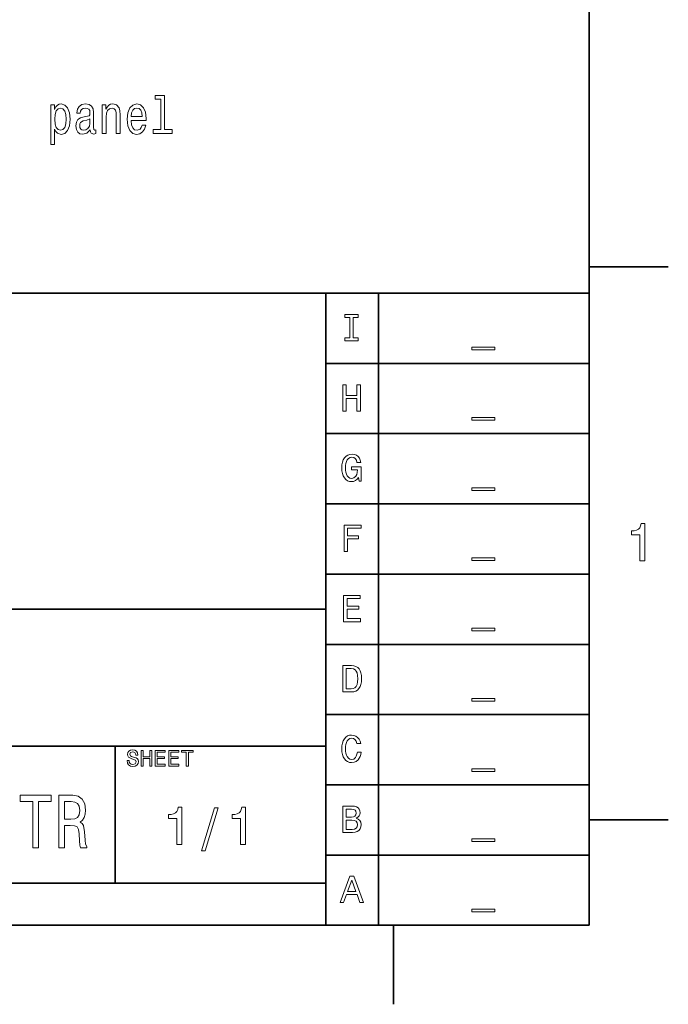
# Model space of a CAD drawing. Extents: x 0 to 354, y 0 to 250.
# Tile 7 of 9: x 290 to 352, y 2 to 96. Entities that reach past the tile are written whole.
import ezdxf

# ---------------------------------------------------------------- set-up
doc = ezdxf.new("R2010")
doc.units = 0

msp = doc.modelspace()

# ---------------------------------------------------------------- linework, layer by layer
at = {"color": 7, "lineweight": 35}
for p, q in [((344, 10), (344, 240)), ((154, 70), (344, 70)), ((319, 10), (319, 70)), ((324, 10), (324, 70)), ((344, 70), (344, 10)), ((319, 63.333332), (344, 63.333332)), ((319, 56.666668), (344, 56.666668)), ((319, 50), (344, 50)), ((319, 43.333332), (344, 43.333332)), ((154, 40), (319, 40)), ((319, 36.666668), (344, 36.666668)), ((319, 30), (344, 30)), ((154, 27), (319, 27)), ((319, 23.333334), (344, 23.333334)), ((319, 16.666666), (344, 16.666666)), ((154, 14), (319, 14)), ((10, 10), (344, 10)), ((154, 10), (344, 10))]:
    msp.add_line(p, q, dxfattribs=at)
at = {"color": 7, "lineweight": 35, "ltscale": 0.1875}
for p, q in [((344, 72.5), (351.5, 72.5)), ((344, 20), (351.5, 20)), ((325.399994, 10), (325.399994, 2.5))]:
    msp.add_line(p, q, dxfattribs=at)
at = {"color": 7, "lineweight": 35, "ltscale": 0.325}
msp.add_line((299, 14), (299, 27), dxfattribs=at)
at = {"color": 7, "lineweight": 13}
for points in [[(293.240753, 87.447914), (293.240753, 87.866508), (292.885712, 87.866508), (292.885712, 84.109299), (293.240753, 84.109299), (293.240753, 85.571838), (293.365814, 85.334808), (293.50705, 85.178467), (293.862091, 85.062469), (294.200989, 85.158295), (294.467255, 85.445755), (294.640747, 85.899643), (294.705322, 86.514923), (294.640747, 87.125153), (294.467255, 87.579041), (294.200989, 87.861465), (293.862091, 87.962326), (293.668427, 87.932068), (293.502991, 87.836243), (293.361786, 87.674866)], [(296.621735, 85.511314), (296.621735, 85.496185), (296.641907, 85.324715), (296.702423, 85.203682), (296.956604, 85.107857), (297.154297, 85.148209), (297.154297, 85.491142), (297.06958, 85.476013), (296.956604, 85.54158), (296.936432, 85.743309), (296.936432, 87.145325), (296.888031, 87.503395), (296.746796, 87.755554), (296.500702, 87.906853), (296.153717, 87.962326), (295.814819, 87.90181), (295.564667, 87.730339), (295.407318, 87.463043), (295.354889, 87.110023), (295.354889, 87.079758), (295.673615, 87.079758), (295.701843, 87.29158), (295.790619, 87.442871), (295.935852, 87.533653), (296.141632, 87.568954), (296.339325, 87.543739), (296.48053, 87.468086), (296.565247, 87.336967), (296.593506, 87.155411), (296.577362, 86.943596), (296.512817, 86.837685), (296.35141, 86.787254), (296.048828, 86.74691), (295.701843, 86.656128), (295.45575, 86.494743), (295.310486, 86.242584), (295.266113, 85.869385), (295.306458, 85.536537), (295.431549, 85.289413), (295.63327, 85.133072), (295.911652, 85.077599), (296.286865, 85.18351)], [(297.763519, 85.158295), (298.118561, 85.158295), (298.118561, 86.721695), (298.154877, 87.079758), (298.271881, 87.34201), (298.45343, 87.503395), (298.695496, 87.563911), (298.88916, 87.513481), (299.010223, 87.377312), (299.07074, 87.150368), (299.090912, 86.847771), (299.090881, 85.158295), (299.445953, 85.158295), (299.445953, 86.938553), (299.42981, 87.296623), (299.357178, 87.59417), (299.119141, 87.866508), (298.747955, 87.962326), (298.542206, 87.927025), (298.368713, 87.8312), (298.219421, 87.669815), (298.102417, 87.452957), (298.102417, 87.866508), (297.763519, 87.866508)], [(300.502991, 86.383797), (301.923187, 86.383797), (301.927216, 86.590569), (301.862671, 87.17054), (301.68515, 87.604256), (301.40271, 87.866501), (301.027496, 87.962326), (300.660339, 87.861458), (300.37793, 87.579041), (300.196381, 87.12011), (300.131836, 86.514923), (300.192352, 85.8946), (300.373901, 85.440712), (300.652283, 85.158295), (301.015381, 85.062469), (301.330078, 85.128029), (301.588318, 85.2995), (301.777924, 85.571838), (301.886871, 85.934952), (301.535858, 85.934952), (301.463226, 85.733215), (301.358337, 85.581924), (301.059784, 85.460884), (300.829803, 85.516357), (300.656311, 85.692871), (300.543335, 85.980339), (300.502991, 86.368668)], [(303.327209, 88.406128), (303.327209, 85.531487), (302.596954, 85.531487), (302.596954, 85.158295), (304.408478, 85.158295), (304.408478, 85.531487), (303.682251, 85.531487), (303.682251, 88.779327), (302.770447, 88.779327), (302.770447, 88.406128)], [(293.801575, 85.460884), (293.563507, 85.526451), (293.390045, 85.72818), (293.281097, 86.055984), (293.244781, 86.514923), (293.281097, 86.968811), (293.390045, 87.296623), (293.563507, 87.493309), (293.801575, 87.563911), (294.01944, 87.493309), (294.192902, 87.29158), (294.301849, 86.963768), (294.342194, 86.514923), (294.301849, 86.061028), (294.192902, 85.72818), (294.01944, 85.526451)], [(300.502991, 86.756996), (300.547394, 87.10498), (300.656311, 87.362183), (300.821747, 87.518524), (301.039612, 87.573997), (301.253448, 87.518524), (301.418854, 87.362183), (301.519714, 87.10498), (301.55603, 86.756996)], [(296.58139, 86.106415), (296.53299, 85.84417), (296.40387, 85.642441), (296.210205, 85.511314), (295.972168, 85.465927), (295.818848, 85.491142), (295.70993, 85.571838), (295.641327, 85.713043), (295.621155, 85.909729), (295.637299, 86.086243), (295.701843, 86.212326), (295.960052, 86.353539), (296.286865, 86.414055), (296.58139, 86.535095)], [(321.254486, 65.772308), (321.254486, 67.692596), (320.783478, 67.692596), (320.783478, 67.982452), (322.051605, 67.982452), (322.051605, 67.692596), (321.580566, 67.692596), (321.580566, 65.772308), (322.051605, 65.772308), (322.051605, 65.482452), (320.783478, 65.482452), (320.783478, 65.772308)], [(332.848694, 64.866508), (335.022614, 64.866508), (335.022614, 64.612885), (332.848694, 64.612885)], [(320.602325, 58.815788), (320.602325, 61.315788), (320.928406, 61.315788), (320.928406, 60.301296), (321.942902, 60.301296), (321.942902, 61.315788), (322.268982, 61.315788), (322.268982, 58.815788), (321.942902, 58.815788), (321.942902, 60.01144), (320.928406, 60.01144), (320.928406, 58.815788)], [(332.848694, 58.199844), (335.022614, 58.199844), (335.022614, 57.946224), (332.848694, 57.946224)], [(322.094055, 52.49955), (321.958405, 52.330917), (321.799377, 52.20998), (321.617584, 52.137161), (321.413574, 52.112888), (321.219238, 52.135357), (321.043823, 52.202759), (320.887329, 52.315102), (320.749786, 52.472378), (320.637726, 52.666309), (320.557678, 52.888618), (320.509644, 53.139305), (320.493622, 53.418369), (320.510132, 53.704262), (320.559723, 53.95845), (320.642334, 54.180935), (320.757996, 54.371719), (320.902222, 54.524784), (321.070496, 54.634117), (321.262848, 54.699718), (321.479248, 54.721584), (321.694946, 54.698154), (321.883087, 54.627861), (322.043671, 54.510704), (322.171112, 54.351841), (322.259796, 54.156437), (322.309753, 53.924484), (321.940063, 53.924484), (321.884247, 54.139679), (321.781281, 54.299538), (321.63739, 54.398682), (321.458862, 54.431728), (321.28186, 54.402351), (321.133514, 54.314228), (321.013885, 54.167351), (320.944794, 54.021397), (320.895416, 53.847916), (320.865814, 53.646904), (320.855927, 53.418369), (320.865814, 53.193901), (320.895416, 52.994907), (320.944794, 52.821392), (321.013885, 52.673351), (321.131378, 52.523014), (321.273285, 52.432812), (321.439606, 52.402744), (321.658478, 52.458576), (321.830536, 52.62608), (321.913086, 52.791481), (321.962616, 52.989906), (321.979126, 53.221359), (321.979126, 53.236076), (321.432831, 53.236076), (321.432831, 53.525932), (322.341461, 53.525932), (322.341461, 52.14912), (322.160278, 52.14912)], [(332.848694, 51.53318), (335.022614, 51.53318), (335.022614, 51.279556), (332.848694, 51.279556)], [(320.710999, 45.482456), (320.710999, 47.982456), (322.341461, 47.982456), (322.341461, 47.6926), (321.037109, 47.6926), (321.037109, 46.967964), (322.098572, 46.967964), (322.098572, 46.678108), (321.037109, 46.678108), (321.037109, 45.482456)], [(348.808441, 44.592106), (348.808441, 47.077614), (347.996857, 47.077614), (347.996857, 47.432686), (348.269806, 47.455582), (348.491577, 47.513702), (348.662201, 47.607052), (348.788025, 47.740555), (348.875336, 47.919147), (348.924164, 48.14283), (349.264954, 48.14283), (349.264954, 44.592106)], [(332.848694, 44.866516), (335.022614, 44.866516), (335.022614, 44.612892), (332.848694, 44.612892)], [(320.674774, 38.815788), (320.674774, 41.315788), (322.240692, 41.315788), (322.240692, 41.025932), (321.000854, 41.025932), (321.000854, 40.301296), (322.131989, 40.301296), (322.131989, 40.01144), (321.000854, 40.01144), (321.000854, 39.105644), (322.268982, 39.105644), (322.268982, 38.815788)], [(332.848694, 38.199844), (335.022614, 38.199844), (335.022614, 37.946224), (332.848694, 37.946224)], [(321.427734, 34.64912), (321.652222, 34.629765), (321.846161, 34.571701), (322.009583, 34.47493), (322.142456, 34.339451), (322.245361, 34.164623), (322.318878, 33.949818), (322.362976, 33.695026), (322.377686, 33.400253), (322.362213, 33.117367), (322.315765, 32.868805), (322.238373, 32.654564), (322.130005, 32.47464), (321.993225, 32.332226), (321.830597, 32.230499), (321.64209, 32.169464), (321.427734, 32.14912), (320.602325, 32.14912), (320.602325, 34.64912)], [(321.402802, 34.359264), (320.928406, 34.359264), (320.928406, 32.438976), (321.402802, 32.438976), (321.592529, 32.465237), (321.746521, 32.544022), (321.864777, 32.675331), (321.948425, 32.860928), (321.998627, 33.102566), (322.01535, 33.400253), (321.99942, 33.708286), (321.951569, 33.953041), (321.871857, 34.134514), (321.755951, 34.259377), (321.599609, 34.334293)], [(332.848694, 31.533178), (335.022614, 31.533178), (335.022614, 31.279554), (332.848694, 31.279554)], [(321.979126, 26.429014), (322.341461, 26.429014), (322.305237, 26.211782), (322.24472, 26.019211), (322.159882, 25.851303), (322.050751, 25.708055), (321.874146, 25.562593), (321.667786, 25.475317), (321.431702, 25.446224), (321.224121, 25.467932), (321.040222, 25.533054), (320.879944, 25.64159), (320.743286, 25.793541), (320.634064, 25.983669), (320.55603, 26.206739), (320.509216, 26.462751), (320.493622, 26.751705), (320.509216, 27.041277), (320.555969, 27.297447), (320.633911, 27.520216), (320.743011, 27.709585), (320.879517, 27.860668), (321.039703, 27.968586), (321.223572, 28.033337), (321.431122, 28.05492), (321.647034, 28.030703), (321.838867, 27.95805), (322.006592, 27.836962), (322.142853, 27.674232), (322.240326, 27.476656), (322.298981, 27.244232), (321.944031, 27.244232), (321.868378, 27.463959), (321.75354, 27.628345), (321.605988, 27.730885), (321.432251, 27.765064), (321.266632, 27.73506), (321.126038, 27.645046), (321.010498, 27.495024), (320.942871, 27.34716), (320.894592, 27.173607), (320.865601, 26.974367), (320.855927, 26.749439), (320.865662, 26.526192), (320.894775, 26.328032), (320.943359, 26.154957), (321.011353, 26.006969), (321.127167, 25.856476), (321.267487, 25.766178), (321.432251, 25.73608), (321.632385, 25.781935), (321.795715, 25.919504), (321.880493, 26.057638), (321.94165, 26.227474)], [(300.304352, 25.627003), (300.328125, 25.474234), (300.399445, 25.35696), (300.511047, 25.282318), (300.655579, 25.257437), (300.889954, 25.332165), (300.978271, 25.530874), (300.902771, 25.677954), (300.6763, 25.784271), (300.582886, 25.810766), (300.364716, 25.885536), (300.236084, 25.967865), (300.173157, 26.071083), (300.152161, 26.208523), (300.185516, 26.386683), (300.285492, 26.527138), (300.439423, 26.61834), (300.634521, 26.648741), (300.853333, 26.616344), (301.016632, 26.519156), (301.118286, 26.362864), (301.152161, 26.153156), (301.152161, 26.148741), (300.956512, 26.148741), (300.92804, 26.288219), (300.865662, 26.390759), (300.648773, 26.474829), (300.445648, 26.409271), (300.369568, 26.235357), (300.426788, 26.075541), (300.530853, 26.02285), (300.728607, 25.967016), (300.965942, 25.895514), (301.105286, 25.811445), (301.173065, 25.701221), (301.195648, 25.551254), (301.159302, 25.358618), (301.050262, 25.210052), (300.879425, 25.115156), (300.657623, 25.083523), (300.432526, 25.118807), (300.262726, 25.224659), (300.153137, 25.395811), (300.108704, 25.627003)], [(301.456512, 25.105263), (301.456512, 26.605263), (301.652161, 26.605263), (301.652161, 25.996567), (302.260864, 25.996567), (302.260864, 26.605263), (302.456512, 26.605263), (302.456512, 25.105263), (302.260864, 25.105263), (302.260864, 25.822655), (301.652161, 25.822655), (301.652161, 25.105263)], [(302.782623, 25.105263), (302.782623, 26.605263), (303.722137, 26.605263), (303.722137, 26.431351), (302.978271, 26.431351), (302.978271, 25.996567), (303.656921, 25.996567), (303.656921, 25.822655), (302.978271, 25.822655), (302.978271, 25.279177), (303.739136, 25.279177), (303.739136, 25.105263)], [(304.086945, 25.105263), (304.086945, 26.605263), (305.026489, 26.605263), (305.026489, 26.431351), (304.282623, 26.431351), (304.282623, 25.996567), (304.961273, 25.996567), (304.961273, 25.822655), (304.282623, 25.822655), (304.282623, 25.279177), (305.043488, 25.279177), (305.043488, 25.105263)], [(305.739136, 25.105263), (305.739136, 26.431351), (305.282623, 26.431351), (305.282623, 26.605263), (306.391296, 26.605263), (306.391296, 26.431351), (305.934784, 26.431351), (305.934784, 25.105263)], [(332.848694, 24.866514), (335.022614, 24.866514), (335.022614, 24.61289), (332.848694, 24.61289)], [(291.180817, 17.352325), (291.71106, 17.352325), (291.71106, 21.747139), (292.921448, 21.747139), (292.921448, 22.352325), (289.964661, 22.352325), (289.964661, 21.747139), (291.180817, 21.747139)], [(293.630371, 17.352325), (294.166412, 17.352325), (294.166412, 19.463276), (294.713959, 19.463276), (295.117432, 19.441662), (295.371033, 19.340797), (295.509338, 19.103046), (295.566986, 18.677975), (295.595795, 18.029558), (295.630371, 17.604486), (295.699554, 17.352325), (296.304749, 17.352325), (296.304749, 17.489214), (296.17218, 17.690943), (296.126068, 18.065582), (296.085724, 18.872498), (295.987732, 19.470482), (295.855164, 19.657801), (295.647675, 19.794689), (295.878235, 19.974804), (296.039612, 20.226965), (296.143372, 20.543968), (296.177917, 20.925812), (296.097229, 21.531), (295.866699, 21.98489), (295.486298, 22.258665), (294.96756, 22.352325), (293.630371, 22.352325)], [(294.817688, 21.739933), (295.169281, 21.696705), (295.417114, 21.559818), (295.572754, 21.307657), (295.624634, 20.911404), (295.566986, 20.493536), (295.411377, 20.241375), (295.14624, 20.111691), (294.783112, 20.075668), (294.166412, 20.075668), (294.166412, 21.739933)], [(304.854462, 17.661209), (304.854462, 20.146717), (304.042877, 20.146717), (304.042877, 20.501789), (304.315826, 20.524685), (304.537598, 20.582808), (304.708221, 20.676155), (304.834045, 20.809658), (304.921356, 20.988253), (304.970184, 21.211933), (305.310974, 21.211933), (305.310974, 17.661209)], [(307.187805, 17.052513), (308.407562, 21.161209), (308.760254, 21.161209), (307.535736, 17.052513)], [(310.890686, 17.661209), (310.890686, 20.146717), (310.079102, 20.146717), (310.079102, 20.501789), (310.352051, 20.524685), (310.573853, 20.582808), (310.744476, 20.676155), (310.87027, 20.809658), (310.957581, 20.988253), (311.006409, 21.211933), (311.347229, 21.211933), (311.347229, 17.661209)], [(321.858551, 20.158634), (322.066467, 20.078175), (322.218018, 19.948885), (322.310608, 19.775015), (322.341461, 19.560808), (322.317627, 19.342789), (322.246216, 19.159742), (322.127167, 19.011669), (321.964966, 18.902847), (321.764099, 18.837555), (321.524536, 18.81579), (320.602325, 18.81579), (320.602325, 21.31579), (321.474152, 21.31579), (321.703125, 21.298082), (321.891815, 21.244961), (322.040283, 21.156425), (322.147217, 21.033232), (322.211365, 20.876133), (322.232758, 20.685129), (322.210449, 20.515291), (322.143585, 20.374893), (322.02774, 20.257988)], [(321.407349, 20.265066), (321.609253, 20.289267), (321.754089, 20.361872), (321.841339, 20.482597), (321.870422, 20.651161), (321.844391, 20.820078), (321.766266, 20.936205), (321.631683, 21.003502), (321.436218, 21.025934), (320.928406, 21.025934), (320.928406, 20.265066)], [(321.484894, 19.105646), (321.702728, 19.133455), (321.856842, 19.216888), (321.948547, 19.356792), (321.979126, 19.554014), (321.947083, 19.741119), (321.850891, 19.872175), (321.6875, 19.949451), (321.453766, 19.97521), (320.928406, 19.97521), (320.928406, 19.105646)], [(332.848694, 18.199848), (335.022614, 18.199848), (335.022614, 17.946224), (332.848694, 17.946224)], [(320.348694, 12.149122), (321.260712, 14.649122), (321.63266, 14.649122), (322.558838, 12.149122), (322.216888, 12.149122), (321.949677, 12.909992), (320.939728, 12.909992), (320.673096, 12.149122)], [(321.055786, 13.199847), (321.837585, 13.199847), (321.445831, 14.293596)], [(332.848694, 11.53318), (335.022614, 11.53318), (335.022614, 11.279557), (332.848694, 11.279557)]]:
    msp.add_lwpolyline(points, close=True, dxfattribs=at)

doc.saveas('drawing.dxf')
